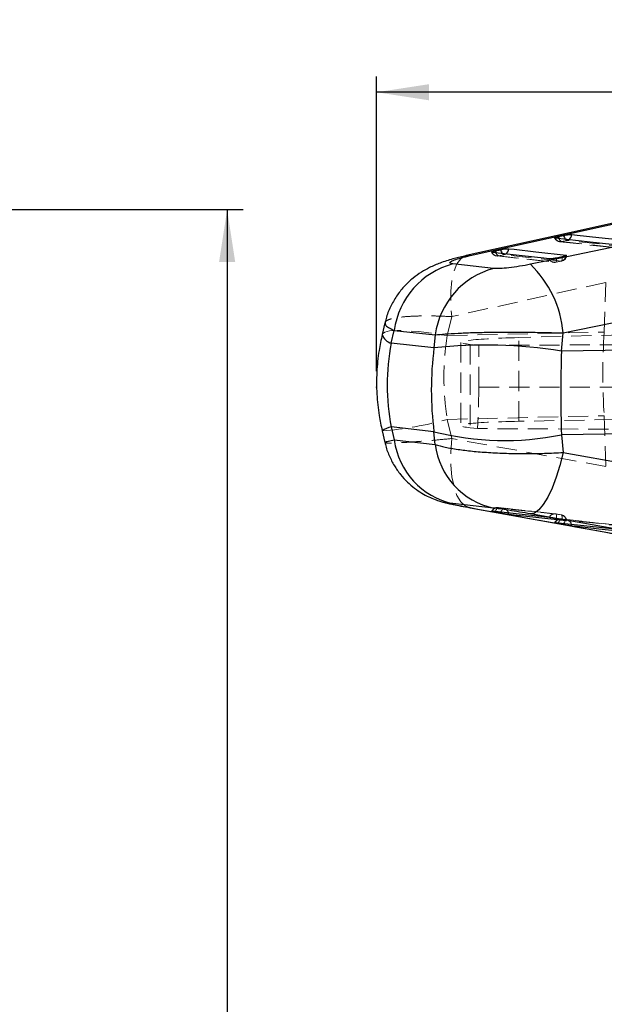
# Model space of a CAD drawing. Header units: millimetres. Extents: x 21 to 401, y 14 to 292.
# Tile 38 of 52: x 246 to 283, y 230 to 292. Entities that reach past the tile are written whole.
import ezdxf

# ---------------------------------------------------------------- set-up
doc = ezdxf.new("R2010")
doc.units = ezdxf.units.MM
doc.header["$PDSIZE"] = -1
doc.linetypes.add('HIDDEN', pattern=[1.905, 1.27, -0.635])
doc.layers.add('FORMATO', color=179, linetype='Continuous')
doc.styles.add('SLDTEXTSTYLE0', font='TXT', dxfattribs={"width": 0.75})
doc.dimstyles.new('SLDDIMSTYLE1', dxfattribs={"dimtxt": 3.5, "dimasz": 3.302, "dimexe": 0, "dimexo": 0.0625, "dimgap": 0.875, "dimtad": 1, "dimdec": 0, "dimrnd": 1e-09, "dimzin": 12, "dimdsep": 46, "dimtxsty": 'SLDTEXTSTYLE0', "dimsah": 1, "dimcen": 0.09, "dimadec": 0, "dimazin": 3, "dimtfac": 1, "dimtdec": 0, "dimtofl": 0, "dimtmove": 0, "dimatfit": 3, "dimfxl": 0, "dimfrac": 2, "dimtolj": 1, "dimtzin": 12, "dimarcsym": 0})

# ---------------------------------------------------------------- blocks, each defined once
blk = doc.blocks.new('_D_4')
at = {"layer": 'FORMATO'}
for p, q in [((213.777, 280.507), (259.956, 280.507)), ((258.956, 280.507), (258.956, 152.297)), ((240.553, 152.297), (259.956, 152.297))]:
    blk.add_line(p, q, dxfattribs=at)
for points in [[(258.956, 280.507), (258.448, 277.205), (259.464, 277.205)], [(258.956, 152.297), (259.464, 155.599), (258.448, 155.599)]]:
    blk.add_solid(points, dxfattribs=at)
at = {"layer": 'FORMATO', "insert": (254.444, 188.793), "char_height": 3.5, "attachment_point": 1, "rotation": 90, "style": 'SLDTEXTSTYLE0'}
blk.add_mtext('128', dxfattribs=at)
blk = doc.blocks.new('_D_7')
at = {"layer": 'FORMATO'}
for p, q in [((268.376, 270.321), (268.376, 288.904)), ((400.67, 270.321), (400.67, 288.904)), ((400.67, 287.904), (268.376, 287.904))]:
    blk.add_line(p, q, dxfattribs=at)
for points in [[(268.376, 287.904), (271.678, 287.396), (271.678, 288.412)], [(400.67, 287.904), (397.368, 288.412), (397.368, 287.396)]]:
    blk.add_solid(points, dxfattribs=at)
at = {"layer": 'FORMATO', "insert": (333.223, 292.416), "char_height": 3.5, "attachment_point": 1, "style": 'SLDTEXTSTYLE0'}
blk.add_mtext('132', dxfattribs=at)

msp = doc.modelspace()

# ---------------------------------------------------------------- linework, layer by layer
at = {"color": 7, "linetype": 'Continuous', "lineweight": 25}
for p, q in [((274.276196, 277.609), (283.99207, 279.763767)), ((279.8299, 278.805459), (280.164766, 278.881425)), ((275.857578, 277.904535), (276.192445, 277.980486)), ((280.064504, 277.52603), (279.70321, 277.45291)), ((280.317377, 277.639532), (280.351769, 277.629429)), ((275.752816, 276.796335), (273.175399, 277.078861)), ((280.136748, 272.727499), (291.013572, 274.977723)), ((268.903523, 273.374328), (268.730006, 272.643411)), ((269.301384, 272.082696), (269.492819, 272.889057)), ((269.492819, 272.889057), (272.071588, 272.606829)), ((272.071588, 272.606829), (271.991647, 271.786669)), ((280.025876, 271.590033), (280.136748, 272.727499)), ((271.991647, 271.786669), (269.301384, 272.082696)), ((291.150983, 271.732354), (280.025876, 271.590033)), ((268.726669, 266.558977), (268.900386, 265.820512)), ((271.991647, 266.50604), (269.301384, 266.802082)), ((269.301384, 266.802082), (269.492819, 265.988322)), ((272.071588, 265.703076), (271.991647, 266.50604)), ((291.150983, 266.451741), (280.025876, 266.309405)), ((280.025876, 266.309405), (280.136748, 265.195796)), ((269.492819, 265.988322), (272.071588, 265.703076)), ((280.136748, 265.195796), (291.013572, 263.262937)), ((275.752816, 261.689881), (273.175399, 261.97488)), ((274.276196, 261.715719), (274.221923, 261.723349)), ((274.276196, 261.715719), (283.99207, 259.960571)), ((275.857578, 261.441747), (276.192445, 261.380905)), ((280.064504, 260.957973), (279.70321, 261.021832)), ((279.8299, 260.719972), (280.164766, 260.659115)), ((280.317377, 260.900112), (280.351769, 260.897631))]:
    msp.add_line(p, q, dxfattribs=at)
at = {"color": 7, "linetype": 'HIDDEN', "lineweight": 18}
for p, q in [((279.926139, 278.483057), (283.829718, 278.050372)), ((280.373558, 278.565595), (280.038691, 278.489629)), ((275.953732, 277.582103), (279.543787, 277.183259)), ((276.401221, 277.664611), (276.066351, 277.588675)), ((279.656499, 277.18986), (280.017793, 277.262965)), ((279.669131, 277.188832), (280.030425, 277.261937)), ((282.829329, 275.917107), (273.112501, 273.762295)), ((282.72723, 272.786358), (282.829329, 275.917107)), ((273.112501, 273.762295), (272.827818, 272.563139)), ((272.827818, 272.563139), (282.72723, 272.786358)), ((283.816087, 272.613088), (277.337763, 272.439251)), ((273.691236, 272.137115), (273.691236, 266.890662)), ((274.263232, 272.007385), (274.829577, 271.947632)), ((274.263232, 272.007385), (274.263232, 266.755948)), ((274.829577, 271.947632), (328.666747, 272.17021)), ((274.829577, 269.319439), (274.829577, 271.947632)), ((277.337763, 267.161006), (277.337763, 272.439251)), ((274.829577, 269.319439), (274.743478, 266.701082)), ((274.829577, 269.319439), (328.978621, 269.307339)), ((272.827818, 267.28251), (282.72723, 267.505737)), ((273.112501, 266.07235), (272.827818, 267.28251)), ((283.385719, 267.270589), (277.337763, 267.161006)), ((282.72723, 267.505737), (282.829329, 264.31706)), ((274.743478, 266.701082), (274.263232, 266.755948)), ((328.7073, 266.454721), (274.743478, 266.701082)), ((282.829329, 264.31706), (273.112501, 266.07235)), ((276.401221, 261.662299), (276.066351, 261.72314)), ((279.656499, 261.326307), (279.659248, 261.32598)), ((279.656499, 261.326307), (280.017793, 261.262448)), ((280.373558, 260.940472), (280.038691, 261.001328))]:
    msp.add_line(p, q, dxfattribs=at)
at = {"color": 8, "linetype": 'Continuous', "lineweight": 25}
for p, q in [((274.276196, 277.609), (274.028543, 277.60292)), ((280.317377, 277.639532), (280.311453, 277.590522)), ((275.864966, 261.466751), (275.857578, 261.441747)), ((276.192445, 261.380905), (276.208288, 261.431703)), ((279.837269, 260.744901), (279.8299, 260.719972)), ((280.164766, 260.659115), (280.180562, 260.709764))]:
    msp.add_line(p, q, dxfattribs=at)
at = {"color": 7, "linetype": 'Continuous', "lineweight": 25, "flags": 128}
for points in [[(283.741116, 279.756823), (281.403075, 279.238218), (274.024892, 277.602458)], [(288.955822, 279.307851), (279.356304, 277.321795), (278.078935, 277.057433)], [(283.5415, 278.27237), (283.200301, 278.310189), (281.835496, 278.461495), (279.637895, 278.705114)], [(280.673198, 278.942102), (281.014397, 278.904298), (282.379194, 278.753066), (284.603208, 278.506631)], [(279.255669, 277.405241), (278.914466, 277.443165), (277.549654, 277.594814), (275.665573, 277.80416)], [(276.700887, 278.041104), (277.042087, 278.003225), (278.406884, 277.85168), (280.317377, 277.639532)], [(280.136748, 265.195796), (279.929064, 264.385039), (279.692321, 263.630556), (279.433395, 262.954237), (279.159795, 262.375707), (278.879459, 261.911759), (278.600521, 261.575842), (278.331074, 261.377701), (278.078935, 261.323096)], [(279.255669, 261.091875), (278.914466, 261.129582), (277.549654, 261.280397), (275.665573, 261.488596)], [(288.955822, 259.390185), (279.356304, 261.096032), (278.078935, 261.323096)], [(276.700887, 261.300037), (277.042087, 261.262307), (278.406884, 261.11138), (280.317377, 260.900112)], [(283.5415, 260.334412), (283.200301, 260.372201), (281.835496, 260.523381), (279.637895, 260.766799)], [(280.673198, 260.578195), (281.014397, 260.54039), (282.379194, 260.389144), (284.603208, 260.142686)]]:
    msp.add_lwpolyline(points, dxfattribs=at)
at = {"color": 7, "linetype": 'HIDDEN', "lineweight": 18, "flags": 128}
for points in [[(280.038691, 278.489629), (280.379894, 278.45181), (281.74471, 278.300548), (283.94233, 278.056974)], [(280.474021, 278.605813), (280.431844, 278.584534), (280.373558, 278.565595)], [(284.303627, 278.130064), (283.96242, 278.167883), (282.597608, 278.319115), (280.373558, 278.565595)], [(274.028543, 277.60292), (273.958381, 277.583593), (273.676305, 277.406732), (273.438617, 277.083868), (273.252617, 276.624897), (273.124005, 276.043886), (273.05673, 275.358686), (273.052856, 274.590293), (273.112501, 273.762295)], [(276.066351, 277.588675), (276.407562, 277.550766), (277.772389, 277.399162), (279.656499, 277.18986)], [(276.501435, 277.704695), (276.459507, 277.683565), (276.401221, 277.664611)], [(280.017793, 277.262965), (279.676586, 277.300859), (278.311759, 277.452433), (276.401221, 277.664611)], [(279.656499, 277.18986), (279.672037, 277.189637), (279.685333, 277.200097), (279.696024, 277.220959), (279.703829, 277.25167), (279.70853, 277.291382), (279.710009, 277.33905), (279.708217, 277.39338), (279.70321, 277.45291)], [(280.064504, 277.52603), (280.069514, 277.466485), (280.071303, 277.412156), (280.069827, 277.364487), (280.065122, 277.324775), (280.057322, 277.294064), (280.046626, 277.273202), (280.033334, 277.262742), (280.017793, 277.262965)], [(268.730006, 272.643411), (268.738061, 272.667089), (268.884576, 272.786284), (269.195705, 272.862011), (269.663862, 272.89244), (270.277656, 272.876838), (271.022118, 272.815579), (271.879136, 272.710154), (272.827818, 272.563139)], [(274.221923, 261.723349), (273.958381, 261.826048), (273.676305, 262.086438), (273.438617, 262.488918), (273.252617, 263.021136), (273.124005, 263.666758), (273.05673, 264.405982), (273.052856, 265.216136), (273.112501, 266.07235)], [(276.066351, 261.72314), (276.038698, 261.720637), (276.009961, 261.707427), (275.980919, 261.683876), (275.95235, 261.650616), (275.925025, 261.608543), (275.899682, 261.55878), (275.876995, 261.502678), (275.864966, 261.466751)], [(279.63322, 261.329712), (277.12018, 261.607492), (276.043165, 261.726523)], [(276.066351, 261.72314), (276.407562, 261.685425), (277.772389, 261.534566), (279.656499, 261.326307)], [(276.208288, 261.431703), (276.211861, 261.441844), (276.234548, 261.497946), (276.259895, 261.547701), (276.28722, 261.589775), (276.315785, 261.623034), (276.344831, 261.646585), (276.373565, 261.659795), (276.401221, 261.662299)], [(280.017793, 261.262448), (279.676586, 261.300171), (278.311759, 261.451075), (276.401221, 261.662299)], [(279.659248, 261.32598), (279.672037, 261.319892), (279.685333, 261.30289), (279.696024, 261.275748), (279.703829, 261.239203), (279.70853, 261.194238), (279.710009, 261.142055), (279.708217, 261.084067), (279.70321, 261.021832)], [(280.020572, 261.262121), (279.767665, 261.306817), (279.659278, 261.325972)], [(280.038691, 261.001328), (280.011035, 260.998825), (279.982302, 260.985622), (279.953256, 260.962078), (279.924686, 260.928826), (279.897361, 260.886753), (279.872011, 260.836998), (279.84932, 260.780903), (279.837269, 260.744901)], [(283.919151, 260.572249), (281.186643, 260.874974), (280.015572, 261.004696)], [(280.064504, 260.957973), (280.069514, 261.020208), (280.071303, 261.078196), (280.069827, 261.130372), (280.065122, 261.175344), (280.057322, 261.211889), (280.046626, 261.239031), (280.033334, 261.256033), (280.017793, 261.262448)], [(280.038691, 261.001328), (280.379894, 260.963524), (281.74471, 260.812329), (283.94233, 260.568859)], [(280.180562, 260.709764), (280.184186, 260.720046), (280.206877, 260.776149), (280.232228, 260.825897), (280.259553, 260.86797), (280.288122, 260.901222), (280.317168, 260.924766), (280.345905, 260.937968), (280.373558, 260.940472)], [(284.303627, 260.505008), (283.96242, 260.542819), (282.597608, 260.694044), (280.373558, 260.940472)]]:
    msp.add_lwpolyline(points, dxfattribs=at)
at = {"color": 8, "linetype": 'Continuous', "lineweight": 25, "flags": 128}
for points in [[(276.700887, 261.300037), (276.691611, 261.365535), (276.688504, 261.378685)], [(280.673198, 260.578195), (280.663926, 260.6437), (280.660878, 260.656612)]]:
    msp.add_lwpolyline(points, dxfattribs=at)
at = {"color": 7, "linetype": 'HIDDEN', "lineweight": 18}
for centre, radius, start, end in [((279.970868, 278.886553), 0.406, 204.5824226, 263.67497367), ((279.965864, 278.83465), 0.352624, 201.55216413, 281.9190102), ((280.155476, 278.756011), 0.290858, 196.24263049, 246.32688663), ((280.41889, 278.728054), 0.168665, 214.54500787, 254.40898049), ((275.998561, 277.985592), 0.406, 204.58528414, 263.66077419), ((275.993533, 277.933684), 0.35261, 201.55091506, 281.91803803), ((276.183091, 277.854976), 0.290766, 196.24358211, 246.32860491), ((276.446725, 277.827258), 0.168892, 214.61840001, 254.36976594), ((279.913866, 277.651552), 0.402244, 284.97318612, 351.27324233), ((279.949909, 277.659872), 0.406, 281.43830592, 354.65179013), ((279.5836, 277.534861), 0.352618, 201.56710914, 281.93119967), ((279.588614, 277.58677), 0.406, 263.66113669, 281.4384628), ((320.097229, 270.146048), 37.463157, 175.95858471, 184.04141529), ((267.14224, 287.525855), 21.026621, 274.32150994, 285.68801283), ((275.998561, 261.322992), 0.406, 90, 155.40490698), ((276.01194, 261.356428), 0.370727, 81.5602902, 159.11397816), ((275.998561, 261.322992), 0.406, 83.6926874, 90), ((276.326281, 261.299082), 0.370867, 12.39444533, 78.34207583), ((279.601985, 260.959631), 0.370707, 81.54379071, 159.10017399), ((279.588614, 260.926172), 0.406, 79.97667627, 83.69232486), ((279.970868, 260.601179), 0.406, 90, 155.42635941), ((279.984276, 260.634588), 0.370755, 81.56025128, 159.10852191), ((279.970868, 260.601179), 0.406, 83.67848695, 90), ((279.935129, 260.889083), 0.382407, 1.65269248, 77.51597979), ((279.949909, 260.862314), 0.406, 5.15681053, 79.97683462), ((280.29858, 260.577238), 0.370891, 12.35732359, 78.33698102)]:
    msp.add_arc(centre, radius, start, end, dxfattribs=at)
at = {"color": 8, "linetype": 'Continuous', "lineweight": 25}
for centre, radius, start, end in [((280.712753, 279.044543), 0.914653, 195.15275258, 203.85359435), ((280.850455, 279.047482), 0.705509, 193.61352143, 216.03836432), ((280.257438, 278.961219), 0.416199, 301.3580315, 357.36742908), ((276.743439, 278.144598), 0.917812, 195.16267032, 203.83932879), ((276.878394, 278.146604), 0.705778, 193.61334354, 216.0450969), ((276.28516, 278.060252), 0.416168, 301.31097447, 357.36278784), ((269.504831, 272.86149), 0.80493, 195.71955533, 255.35960829), ((269.498785, 265.534348), 1.283011, 98.85056659, 126.99938578)]:
    msp.add_arc(centre, radius, start, end, dxfattribs=at)
at = {"color": 7, "linetype": 'Continuous', "lineweight": 25}
for centre, radius, start, end in [((274.463558, 272.233366), 5.013799, 104.88755058, 172.48548895), ((273.268859, 272.117474), 6.894929, 5.07585049, 45.76320874), ((277.042549, 271.951015), 5.014035, 104.90544593, 172.48442081), ((275.289556, 242.302724), 29.667814, 80.81370434, 96.38225613), ((276.438789, 283.977956), 18.029002, 255.7196899, 281.47627057), ((274.168264, 266.582113), 4.713, 187.23792756, 257.83866861), ((276.747195, 266.296964), 4.713173, 187.23884485, 257.82028293)]:
    msp.add_arc(centre, radius, start, end, dxfattribs=at)
at = {"color": 7, "linetype": 'HIDDEN', "lineweight": 18}
for centre, major_axis, ratio, start_param, end_param in [((286.345974, 269.387274), (-2.533776, 15.044044), 0.896754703, 1.210611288, 1.559677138), ((279.781236, 272.163657), (6.09, 0.026608), 0.051311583, 1.983428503, 3.578248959), ((279.781236, 266.864123), (6.09, -0.026608), 0.051311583, 1.983876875, 3.57869733)]:
    msp.add_ellipse(centre, major_axis=major_axis, ratio=ratio, start_param=start_param, end_param=end_param, dxfattribs=at)
at = {"color": 7, "linetype": 'Continuous', "lineweight": 25}
for centre, major_axis, ratio, start_param, end_param in [((286.345974, 269.387274), (17.306187, -0.245184), 0.878475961, 2.97950482, 3.32857067), ((282.794683, 269.778059), (0.957609, 15.202893), 0.718798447, 1.483670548, 1.832736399), ((282.794683, 269.778059), (0.160755, 15.228162), 0.184324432, 1.453471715, 1.802537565)]:
    msp.add_ellipse(centre, major_axis=major_axis, ratio=ratio, start_param=start_param, end_param=end_param, dxfattribs=at)
for points, knots in [([(279.637895, 278.705114), (279.61992, 278.707503), (279.599443, 278.710224), (279.603692, 278.717396), (279.604211, 278.718272)], [0, 0, 0, 0, 0.877778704, 1, 1, 1, 1]), ([(279.611568, 278.734187), (279.625889, 278.742008), (279.65453, 278.757652), (279.737029, 278.783278), (279.802577, 278.798933), (279.8299, 278.805459)], [0, 0, 0, 0, 0.368345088, 0.736695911, 1, 1, 1, 1]), ([(280.164766, 278.881425), (280.198853, 278.88873), (280.274052, 278.904845), (280.400024, 278.925319), (280.522994, 278.939816), (280.618435, 278.945565), (280.656576, 278.943153), (280.673198, 278.942102)], [0, 0, 0, 0, 0.180187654, 0.397507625, 0.614824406, 0.832139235, 1, 1, 1, 1]), ([(274.029802, 277.601341), (273.98967, 277.593039), (273.691406, 277.531338), (273.132674, 277.385079), (272.422783, 277.165787), (271.761051, 276.886472), (271.182397, 276.564055), (270.651043, 276.183591), (270.138287, 275.706156), (269.668333, 275.129271), (269.280323, 274.464667), (269.022715, 273.869247), (268.943942, 273.490627), (268.918983, 273.370663)], [0, 0, 0, 0, 0.017050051, 0.126719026, 0.257101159, 0.365102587, 0.449483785, 0.538596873, 0.635784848, 0.737076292, 0.842253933, 0.950018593, 1, 1, 1, 1]), ([(273.175399, 277.078861), (273.103418, 277.092912), (272.959392, 277.121026), (273.009835, 277.21403), (273.258022, 277.332723), (273.687061, 277.470357), (274.077002, 277.562123), (274.276196, 277.609)], [0, 0, 0, 0, 0.197327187, 0.39483362, 0.589882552, 0.790498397, 1, 1, 1, 1]), ([(275.665573, 277.80416), (275.648651, 277.806434), (275.628315, 277.809166), (275.632036, 277.816274), (275.63266, 277.817467)], [0, 0, 0, 0, 0.832097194, 1, 1, 1, 1]), ([(275.637715, 277.83213), (275.65131, 277.83986), (275.678499, 277.855321), (275.760915, 277.881385), (275.828321, 277.897528), (275.857578, 277.904535)], [0, 0, 0, 0, 0.36141087, 0.722820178, 1, 1, 1, 1]), ([(276.192445, 277.980486), (276.226536, 277.987792), (276.301739, 278.003907), (276.427717, 278.024364), (276.550689, 278.038847), (276.646126, 278.044583), (276.684266, 278.04216), (276.700887, 278.041104)], [0, 0, 0, 0, 0.180210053, 0.397523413, 0.6148346, 0.832149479, 1, 1, 1, 1]), ([(279.70321, 277.45291), (279.698188, 277.451904), (279.651101, 277.442467), (279.557106, 277.426141), (279.430993, 277.409955), (279.32212, 277.401736), (279.277712, 277.404079), (279.255669, 277.405241)], [0, 0, 0, 0, 0.029082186, 0.272685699, 0.516293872, 0.759902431, 1, 1, 1, 1]), ([(280.349101, 277.62253), (280.349127, 277.618966), (280.349193, 277.609672), (280.30021, 277.587355), (280.213459, 277.559814), (280.126369, 277.538743), (280.074615, 277.528108), (280.064504, 277.52603)], [0, 0, 0, 0, 0.160919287, 0.419675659, 0.678427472, 0.937172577, 1, 1, 1, 1]), ([(278.078935, 277.057433), (277.849404, 277.012875), (277.389851, 276.923663), (276.707918, 276.830563), (276.11243, 276.779316), (275.874631, 276.79057), (275.752816, 276.796335)], [0, 0, 0, 0, 0.2534150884, 0.507371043, 0.7476451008, 1, 1, 1, 1]), ([(268.730006, 272.643411), (268.657808, 272.304711), (268.489867, 271.516868), (268.366308, 270.256385), (268.369416, 268.881877), (268.495868, 267.644747), (268.658687, 266.878789), (268.726669, 266.558977)], [0, 0, 0, 0, 0.169414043, 0.394070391, 0.61754702, 0.840313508, 1, 1, 1, 1]), ([(272.071588, 272.606829), (272.269604, 272.627892), (272.665631, 272.670019), (273.470291, 272.718607), (274.393002, 272.754538), (275.426938, 272.777544), (276.563162, 272.786673), (277.75828, 272.781298), (278.966235, 272.76248), (279.746573, 272.739159), (280.136748, 272.727499)], [0, 0, 0, 0, 0.12778302, 0.255563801, 0.377300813, 0.499038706, 0.625861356, 0.752687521, 0.876341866, 1, 1, 1, 1]), ([(268.908083, 265.823016), (268.914799, 265.783444), (268.963288, 265.497763), (269.156585, 265.001482), (269.47437, 264.363234), (269.864977, 263.807373), (270.296179, 263.334071), (270.751062, 262.943823), (271.208297, 262.633813), (271.644722, 262.39969), (272.033127, 262.234635), (272.356846, 262.124171), (272.619668, 262.049815), (272.855733, 261.991992), (273.144941, 261.928439), (273.559183, 261.845949), (273.955184, 261.770971), (274.204911, 261.726674), (274.245876, 261.719407)], [0, 0, 0, 0, 0.015462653, 0.111630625, 0.203206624, 0.290200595, 0.372424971, 0.449491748, 0.520770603, 0.585220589, 0.640798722, 0.685178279, 0.722903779, 0.763064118, 0.818735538, 0.898839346, 0.983405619, 1, 1, 1, 1]), ([(272.071588, 265.703076), (272.269604, 265.645296), (272.665633, 265.529737), (273.47029, 265.387658), (274.393002, 265.274201), (275.426938, 265.190303), (276.563161, 265.138541), (277.758281, 265.121609), (278.966235, 265.138), (279.746573, 265.176531), (280.136748, 265.195796)], [0, 0, 0, 0, 0.127782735, 0.255563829, 0.37730081, 0.49903865, 0.625861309, 0.752687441, 0.876341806, 1, 1, 1, 1]), ([(273.175399, 261.97488), (273.103418, 261.981538), (272.959391, 261.994859), (273.009836, 261.968472), (273.258021, 261.91022), (273.687061, 261.823788), (274.077002, 261.752259), (274.276196, 261.715719)], [0, 0, 0, 0, 0.1973258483, 0.3948326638, 0.5898822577, 0.7904983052, 1, 1, 1, 1]), ([(274.221479, 261.723423), (274.2316, 261.721598), (277.470261, 261.137448), (280.709033, 260.551906), (283.937685, 259.968193)], [0, 0, 0, 0, 0.003124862, 1, 1, 1, 1]), ([(275.665573, 261.488596), (275.651481, 261.489904), (275.622524, 261.492592), (275.630895, 261.487534), (275.680334, 261.475794), (275.760579, 261.459617), (275.828219, 261.447155), (275.857578, 261.441747)], [0, 0, 0, 0, 0.201078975, 0.413163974, 0.625250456, 0.837338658, 1, 1, 1, 1]), ([(278.078935, 261.323096), (277.849404, 261.363278), (277.389851, 261.443727), (276.707918, 261.554778), (276.11243, 261.645356), (275.874631, 261.674798), (275.752816, 261.689881)], [0, 0, 0, 0, 0.25341508, 0.507371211, 0.747645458, 1, 1, 1, 1]), ([(276.192445, 261.380905), (276.226536, 261.374802), (276.30174, 261.361339), (276.427716, 261.340149), (276.550689, 261.320641), (276.646127, 261.30664), (276.684266, 261.302041), (276.700887, 261.300037)], [0, 0, 0, 0, 0.180208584, 0.397523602, 0.614833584, 0.832146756, 1, 1, 1, 1]), ([(279.70321, 261.021832), (279.698188, 261.022718), (279.651101, 261.031025), (279.557108, 261.047071), (279.430992, 261.06739), (279.32212, 261.08371), (279.277712, 261.089167), (279.255669, 261.091875)], [0, 0, 0, 0, 0.029082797, 0.272689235, 0.516294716, 0.75990373, 1, 1, 1, 1]), ([(279.637895, 260.766799), (279.620582, 260.76859), (279.598559, 260.770869), (279.604151, 260.768406), (279.605347, 260.767879)], [0, 0, 0, 0, 0.786138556, 1, 1, 1, 1]), ([(279.611568, 260.764221), (279.625889, 260.760655), (279.65453, 260.753524), (279.737028, 260.737076), (279.802577, 260.725004), (279.8299, 260.719972)], [0, 0, 0, 0, 0.368345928, 0.736697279, 1, 1, 1, 1]), ([(280.349325, 260.899292), (280.349398, 260.900074), (280.349585, 260.902053), (280.300273, 260.913416), (280.213442, 260.930883), (280.126365, 260.946982), (280.074615, 260.956176), (280.064504, 260.957973)], [0, 0, 0, 0, 0.167805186, 0.424429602, 0.681057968, 0.937681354, 1, 1, 1, 1]), ([(280.164766, 260.659115), (280.198853, 260.653009), (280.274051, 260.639539), (280.400023, 260.618347), (280.522996, 260.598818), (280.618435, 260.584817), (280.656576, 260.580205), (280.673198, 260.578195)], [0, 0, 0, 0, 0.180188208, 0.397508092, 0.614821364, 0.832136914, 1, 1, 1, 1])]:
    msp.add_open_spline(points, degree=3, knots=knots, dxfattribs=at)
at = {"color": 7, "linetype": 'HIDDEN', "lineweight": 18}
for points, knots in [([(273.112501, 273.762295), (272.781825, 273.776243), (272.112131, 273.804492), (271.231943, 273.807847), (270.461811, 273.782696), (269.83906, 273.728005), (269.355847, 273.645594), (269.047891, 273.535707), (268.90159, 273.442259), (268.914721, 273.380975), (268.916822, 273.371169)], [0, 0, 0, 0, 0.139713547, 0.282950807, 0.419837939, 0.560079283, 0.695841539, 0.834911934, 0.973585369, 1, 1, 1, 1]), ([(273.112501, 266.07235), (272.781826, 266.04114), (272.112135, 265.977935), (271.231931, 265.903353), (270.461853, 265.845131), (269.838901, 265.806663), (269.356422, 265.786952), (269.045687, 265.788416), (268.897388, 265.801317), (268.915374, 265.820264), (268.919959, 265.825095)], [0, 0, 0, 0, 0.136835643, 0.277122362, 0.411189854, 0.548542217, 0.681507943, 0.817713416, 0.953530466, 1, 1, 1, 1])]:
    msp.add_open_spline(points, degree=3, knots=knots, dxfattribs=at)
at = {"color": 8, "linetype": 'Continuous', "lineweight": 25}
for points, knots in [([(268.916822, 273.371169), (268.913619, 273.329493), (268.906607, 273.238248), (269.096123, 273.075333), (269.359495, 272.951662), (269.492819, 272.889057)], [0, 0, 0, 0, 0.2933622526, 0.6422850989, 1, 1, 1, 1]), ([(268.919959, 265.825095), (268.918082, 265.83352), (268.913476, 265.85419), (269.097077, 265.908425), (269.359816, 265.96147), (269.492819, 265.988322)], [0, 0, 0, 0, 0.253596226, 0.622156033, 1, 1, 1, 1])]:
    msp.add_open_spline(points, degree=3, knots=knots, dxfattribs=at)
at = {"layer": 'FORMATO'}
msp.add_point((268.375672, 269.320879), dxfattribs=at)

# ---------------------------------------------------------------- dimensions: what is measured, and where the dimension line sits
for base, p1, p2, angle, picture, middle in [((268.375672, 287.903864), (400.66978, 269.320879), (268.375672, 269.320879), 0, '_D_7', (337.101779, 287.903864)), ((258.955898, 152.296781), (212.7773, 280.507291), (239.55281, 152.296781), 90, '_D_4', (258.955898, 192.672219))]:
    dim = msp.add_linear_dim(base=base, p1=p1, p2=p2, angle=angle, dimstyle='SLDDIMSTYLE1', dxfattribs=at)
    dim.commit()
    dim.dimension.update_dxf_attribs({"geometry": picture, "text_midpoint": middle, "dimtype": 160})

doc.saveas('drawing.dxf')
